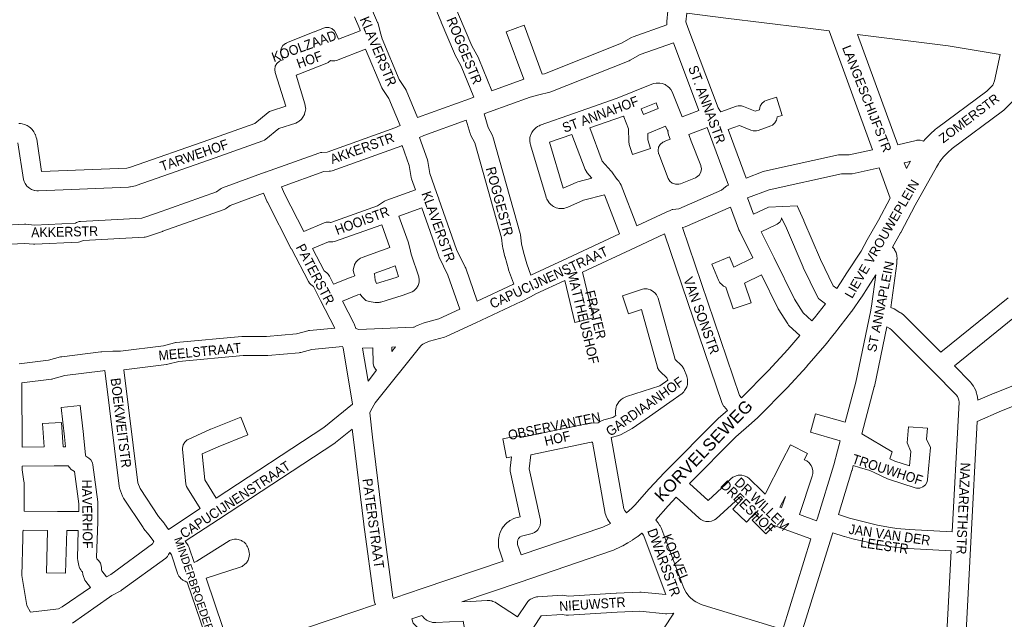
# Model space of a CAD drawing. Header units: metres. Extents: x 123817 to 142006, y 393105 to 406084.
# Tile 57 of 138: x 132954 to 133728, y 395817 to 396289. Entities that reach past the tile are written whole.
import ezdxf
from ezdxf.enums import TextEntityAlignment as Align

# ---------------------------------------------------------------- set-up
doc = ezdxf.new("R2010")
doc.units = ezdxf.units.M
doc.header["$MEASUREMENT"] = 0
doc.styles.add('Style-Arial', font='arial.ttf')

msp = doc.modelspace()

# ---------------------------------------------------------------- linework, layer by layer
at = {"color": 9, "linetype": 'Continuous', "lineweight": 0, "flags": 128}
for points in [[(133290.68, 396317.05), (133290.27, 396313.38), (133298.88, 396292.63), (133309.31, 396268.12), (133314.36, 396258.69), (133314.71, 396257.94), (133324.84, 396232.66), (133350.12, 396241.76), (133336.29, 396279.16), (133350.36, 396284.36), (133364.67, 396245.67), (133366.35, 396246.11), (133426.96, 396270.12), (133434.92, 396274.56), (133436.06, 396275.07), (133462.73, 396284.57), (133462.71, 396284.66), (133462.52, 396286.29), (133462.67, 396287.1), (133462.57, 396287.09), (133463.48, 396295.64)], [(133230.46, 396297.41), (133235.15, 396286.5), (133235.31, 396286.1), (133235.51, 396285.44), (133237.63, 396277.37), (133238.66, 396273.47), (133252.11, 396241.51), (133256.89, 396234.51), (133257.61, 396233.17), (133266.55, 396211.7), (133307.35, 396226.37), (133310.72, 396227.58), (133300.94, 396251.97), (133295.93, 396261.34), (133295.64, 396261.94), (133285.07, 396286.78), (133285.04, 396286.85), (133275.67, 396309.42)], [(132953.01, 396207.05), (132954.32, 396206.96), (132955.48, 396206.78), (132955.63, 396206.75), (132957.3, 396206.25), (132959.47, 396205.32), (132960.24, 396204.93), (132961.1, 396204.35), (132962.03, 396203.62), (132963.17, 396202.53), (132963.37, 396202.28), (132964.81, 396200.41), (132965.91, 396198.4), (132965.99, 396198.18), (132966.72, 396195.94), (132967.01, 396194.73), (132970.92, 396169.11), (133037.97, 396171.9), (133040.73, 396172.57), (133102.43, 396194.25), (133102.43, 396194.25), (133102.43, 396194.25), (133138.68, 396206.98), (133149.12, 396215.62), (133150.15, 396216.34), (133151.65, 396217), (133162.91, 396220.55), (133154.58, 396247.22), (133154.24, 396249.46), (133154.69, 396252.02), (133155.99, 396254.28), (133157.99, 396255.95), (133159.01, 396256.44), (133160.77, 396257.13), (133159.38, 396260.63), (133159.3, 396260.84), (133158.85, 396263.4), (133159.3, 396265.97), (133160.6, 396268.22), (133162.6, 396269.9), (133163.68, 396270.29), (133163.53, 396270.35), (133185.35, 396279.18), (133185.36, 396279.19), (133185.39, 396279.2), (133192.61, 396282.08), (133194.09, 396282.5), (133196.69, 396282.5), (133199.14, 396281.61), (133201.14, 396279.93), (133202.33, 396277.96), (133204.25, 396273.26), (133221.43, 396280), (133221.15, 396281.09), (133216.97, 396290.81)], [(133478.37, 396293.78), (133477.63, 396286.85), (133479.19, 396282.57), (133502.97, 396219.27), (133504.27, 396217.19), (133504.98, 396216.06), (133517.45, 396220.65), (133518.73, 396221), (133521.34, 396221), (133523.01, 396220.49), (133531.97, 396216.61), (133535.39, 396217.87), (133535.76, 396219.6), (133536.05, 396220.59), (133537.35, 396222.84), (133539.34, 396224.52), (133540.83, 396225.17), (133548.73, 396227.68), (133553.26, 396213.38), (133549.51, 396212.19), (133549.18, 396210.67), (133548.9, 396209.68), (133547.6, 396207.43), (133545.6, 396205.75), (133544.43, 396205.21), (133534.32, 396201.5), (133533.04, 396201.16), (133530.44, 396201.16), (133528.76, 396201.66), (133519.81, 396205.53), (133510.97, 396202.29), (133525.13, 396164.12), (133538.24, 396169.15), (133539.33, 396169.48), (133597.73, 396182.22), (133598.02, 396182.28), (133599.39, 396182.4), (133606.03, 396182.34), (133624.34, 396186.32)], [(133355.62, 396087.63), (133352.4, 396096.59), (133349.81, 396105.89), (133348.25, 396112.28), (133347.45, 396119.4), (133347.22, 396120.59), (133325.78, 396196.73), (133325.61, 396197.26), (133325.19, 396198.21), (133322.15, 396203.93), (133319.05, 396214.64), (133323.11, 396216.1), (133355.12, 396227.61), (133361.93, 396229.42), (133370.62, 396231.73), (133371.46, 396232.01), (133432.94, 396256.36), (133433.83, 396256.78), (133441.68, 396261.15), (133467.73, 396270.43), (133487.67, 396217.33), (133474.62, 396212.36), (133472.58, 396217.42), (133472.58, 396217.42), (133472.58, 396217.42), (133466.73, 396231.95), (133465.63, 396233.84), (133465, 396234.62), (133464.89, 396234.75), (133463.35, 396236.14), (133461.71, 396237.25), (133461.25, 396237.54), (133458.96, 396238.4), (133457.01, 396238.79), (133456.85, 396238.82), (133454.25, 396238.82), (133454.1, 396238.79), (133452.25, 396238.43), (133450.89, 396238.02), (133423.46, 396226.95), (133389.91, 396215.07), (133363.09, 396205.58), (133362.39, 396205.29), (133361.49, 396204.87), (133360.94, 396204.58), (133359.63, 396203.62), (133358.16, 396202.28), (133357.47, 396201.56), (133356.4, 396199.87), (133355.57, 396198.06), (133355.34, 396197.5), (133354.95, 396195.9), (133354.82, 396194.91), (133354.93, 396194.91), (133354.76, 396193.94), (133354.82, 396192.97), (133355.03, 396191.38), (133355.28, 396190.21), (133367.65, 396148.96), (133367.78, 396148.54), (133368.22, 396147.57), (133369.16, 396145.82), (133370.02, 396144.54), (133371.06, 396143.52), (133372.6, 396142.27), (133373.57, 396141.61), (133374.54, 396141.14), (133375.47, 396140.77), (133376.94, 396140.35), (133377.65, 396140.26), (133379.63, 396140.1), (133381.53, 396140.19), (133382.28, 396140.37), (133383.78, 396140.8), (133384.84, 396141.19), (133397.01, 396146.75), (133413.49, 396150.99), (133425.33, 396120.16), (133384.37, 396101.06), (133384.37, 396101.06), (133384.36, 396101.06), (133355.62, 396087.63)], [(132952.28, 396191.85), (132956.7, 396162.9), (132957.07, 396161.46), (132957.91, 396159.82), (132958.91, 396158.35), (132959.37, 396157.74), (132961.34, 396156.08), (132962.87, 396155.19), (132962.9, 396155.17), (132965.34, 396154.28), (132965.66, 396154.23), (132967.02, 396154.05), (132968.31, 396153.99), (133039.34, 396156.95), (133040.33, 396157.05), (133040.8, 396157.15), (133044.64, 396158.09), (133045.35, 396158.3), (133107.4, 396180.09), (133144.92, 396193.27), (133146.18, 396193.85), (133147.21, 396194.57), (133157.56, 396203.13), (133170.72, 396207.28), (133172.21, 396207.94), (133172.69, 396208.24), (133173.52, 396208.8), (133175.03, 396210.18), (133175.16, 396210.33), (133176.4, 396211.89), (133177.57, 396213.99), (133177.75, 396214.55), (133178.28, 396216.46), (133178.56, 396218.47), (133178.51, 396219.34), (133178.29, 396221.18), (133178, 396222.55), (133170.98, 396245.02), (133173.26, 396245.91), (133195.24, 396254.49), (133196.27, 396254.98), (133198.05, 396256.47), (133198.81, 396256.2), (133201.42, 396256.2), (133202.85, 396256.6), (133225.71, 396265.57), (133238.58, 396235), (133239.3, 396233.68), (133244.06, 396226.69), (133252.91, 396205.44), (133248.73, 396203.49), (133195.37, 396184.33), (133191.23, 396184.17), (133190.21, 396184.06), (133188.98, 396183.74), (133146.87, 396168.66), (133146.84, 396168.65), (133146.81, 396168.64), (133113.15, 396156.29), (133111.99, 396155.74), (133111.32, 396155.31), (133108.33, 396153.13), (133061.27, 396136.36), (133049.62, 396132.49), (133001.39, 396129.9), (133000.49, 396129.8), (132998.34, 396129.07), (132997.55, 396128.66), (132965.35, 396127.08), (132958.55, 396127.71), (132957.49, 396127.73), (132937.93, 396126.76)], [(133444.23, 396214.07), (133442.72, 396217.81), (133442.36, 396218.4), (133454.1, 396223.14), (133455.87, 396218.77), (133444.23, 396214.07)], [(133438.95, 396126.52), (133462.02, 396137.27), (133462.03, 396137.27), (133462.07, 396137.29), (133465.1, 396138.68), (133466.92, 396139.25), (133467.23, 396139.29), (133471.97, 396139.93), (133505.66, 396154.47), (133508.67, 396157.1), (133509.86, 396157.96), (133510.66, 396158.36), (133511.19, 396158.58), (133494.39, 396203.84), (133479.9, 396198.32), (133481.86, 396193.14), (133489.3, 396173.95), (133489.35, 396173.8), (133489.81, 396171.24), (133489.35, 396168.67), (133488.05, 396166.42), (133486.06, 396164.74), (133485.11, 396164.28), (133473.46, 396159.58), (133471.96, 396159.15), (133469.35, 396159.15), (133466.91, 396160.04), (133464.91, 396161.72), (133463.66, 396163.82), (133456.21, 396183.04), (133456.15, 396183.19), (133455.7, 396185.76), (133456.15, 396188.32), (133457.45, 396190.58), (133459.45, 396192.25), (133460.54, 396192.65), (133460.39, 396192.71), (133465.25, 396194.67), (133464.01, 396197.96), (133463.98, 396198.04), (133463.52, 396200.61), (133463.6, 396201.06), (133463.08, 396201.72), (133461.98, 396203.6), (133461.47, 396204.86), (133447.6, 396199.26), (133447.63, 396194.09), (133449.81, 396187.41), (133435.56, 396182.74), (133433, 396190.54), (133432.63, 396192.84), (133432.58, 396202.84), (133428.81, 396212.19), (133428.72, 396212.44), (133428.64, 396212.87), (133428.62, 396212.86), (133402.11, 396203.48), (133411.86, 396177.4), (133418.84, 396169.46), (133418.95, 396169.33), (133419.28, 396168.91), (133423.37, 396163.25), (133423.43, 396163.21), (133424.35, 396162.28), (133424.91, 396161.53), (133425.99, 396159.85), (133426.68, 396158.48), (133438.95, 396126.52)], [(133313.52, 396067.37), (133304.43, 396093.12), (133304.41, 396093.19), (133304.1, 396093.91), (133297.26, 396107.94), (133283.34, 396147.5), (133283.31, 396147.58), (133283.29, 396147.65), (133281.39, 396152.71), (133276.21, 396167.73), (133274.64, 396177.04), (133274.32, 396178.29), (133268.09, 396195.96), (133271.43, 396197.52), (133304.91, 396209.55), (133307.96, 396199.01), (133308.12, 396198.53), (133308.54, 396197.58), (133311.56, 396191.89), (133332.61, 396117.11), (133333.4, 396110.12), (133333.57, 396109.19), (133335.26, 396102.22), (133335.33, 396101.98), (133338.03, 396092.3), (133338.19, 396091.79), (133341.93, 396081.37), (133341.94, 396081.33), (133342.17, 396080.77), (133341.55, 396080.44), (133313.52, 396067.37)], [(133381.19, 396156.01), (133391.38, 396160.66), (133392.62, 396161.11), (133403.7, 396163.96), (133399.68, 396168.54), (133399.57, 396168.67), (133398.29, 396170.86), (133387.97, 396198.47), (133370.34, 396192.23), (133381.19, 396156.01)], [(133177.13, 396122.06), (133193.07, 396128.85), (133194.71, 396129.33), (133197.31, 396129.33), (133198.03, 396129.17), (133198.41, 396129.06), (133235.15, 396142.13), (133238.28, 396144.24), (133238.28, 396144.24), (133238.28, 396144.24), (133240.62, 396145.81), (133241.06, 396146.09), (133242.28, 396146.65), (133264.83, 396154.73), (133261.83, 396163.43), (133261.53, 396164.62), (133259.96, 396173.91), (133254.42, 396189.61), (133254.12, 396189.49), (133199.34, 396169.82), (133198.11, 396169.49), (133197.09, 396169.38), (133192.95, 396169.23), (133159.52, 396157.25), (133161.97, 396151.71), (133177.13, 396122.06)], [(133644.18, 396190.29), (133658.73, 396193.69), (133659.13, 396193.77), (133661.73, 396193.77), (133663.61, 396193.44), (133663.61, 396193.44), (133664.59, 396193.08)], [(133649.37, 396176.1), (133651.85, 396176.68), (133654.23, 396177.24)], [(133629.54, 396172.11), (133608.4, 396167.51), (133608.1, 396167.45), (133606.74, 396167.34), (133600.1, 396167.39), (133543.09, 396154.95), (133526.09, 396148.43), (133530.8, 396135.63), (133542.44, 396141.1), (133565.12, 396142.12), (133570.34, 396130.7), (133570.41, 396130.55), (133583.55, 396100.09), (133593.49, 396079.23), (133596.18, 396077.26)], [(132940.31, 396111.86), (132957.7, 396112.72), (132964.5, 396112.09), (132965.56, 396112.07), (132999.92, 396113.76), (133000.85, 396113.86), (133003, 396114.59), (133003.8, 396115.01), (133051.43, 396117.56), (133052.34, 396117.66), (133053.4, 396117.93), (133066.08, 396122.16), (133066.23, 396122.21), (133114.38, 396139.37), (133115.62, 396139.94), (133116.28, 396140.37), (133119.3, 396142.57), (133145.38, 396152.14), (133148.34, 396145.45), (133148.52, 396145.07), (133167.26, 396108.41), (133167.27, 396108.4), (133167.29, 396108.37), (133180.66, 396082.66), (133181.57, 396081.3), (133182.64, 396080.25), (133184.61, 396078.68), (133190.29, 396067.68), (133201.4, 396046.09), (133181.47, 396044.23), (133180.87, 396044.15), (133180.21, 396044), (133171.42, 396041.62), (133147.69, 396039.47), (133129.13, 396039.48), (133128.44, 396039.45), (133076.7, 396034.76), (133076.08, 396034.68), (133075.44, 396034.54), (133066.72, 396032.2), (133032.93, 396027.95), (133027.04, 396027.8), (133027.01, 396027.8), (133026.99, 396027.8), (133018.16, 396027.53), (133017.44, 396027.47), (132986.83, 396023.56), (132986.48, 396023.51), (132985.79, 396023.35), (132976.37, 396020.76), (132953.31, 396017.88)], [(133220.37, 396045.06), (133218.09, 396045.75), (133216.59, 396049.32), (133216.34, 396049.85), (133207.4, 396067.21), (133219.7, 396072.12), (133221.52, 396072.75), (133222.69, 396070.82), (133223.15, 396070.32), (133224.44, 396069.03), (133225.98, 396067.86), (133228.43, 396066.97), (133228.54, 396066.95), (133233.15, 396066.21), (133233.43, 396066.21), (133235.01, 396066.14), (133236.26, 396066.25), (133236.89, 396066.34), (133237.8, 396066.56), (133254.35, 396071.69), (133254.56, 396071.76), (133261.05, 396073.99), (133262.37, 396074.59), (133263.57, 396075.45), (133264.92, 396076.63), (133265.72, 396077.45), (133267.02, 396079.7), (133267.26, 396080.49), (133267.69, 396082.24), (133267.9, 396084.02), (133267.52, 396086.39), (133261.54, 396104.35), (133261, 396106.58), (133261, 396106.58), (133261, 396106.58), (133259.37, 396113.25), (133259.14, 396114.03), (133251.85, 396134.15), (133269.87, 396140.6), (133283.25, 396102.55), (133283.28, 396102.47), (133283.59, 396101.75), (133290.43, 396087.72), (133299.85, 396061.01), (133283.28, 396053.34), (133271.69, 396050.19), (133270.85, 396049.91), (133266.92, 396048.32), (133266.27, 396048.02), (133263.91, 396046.79), (133263.44, 396046.83), (133220.37, 396045.06)], [(133567.12, 396040.18), (133558.94, 396047.81), (133558.31, 396048.48), (133557.71, 396049.3), (133550.24, 396061.15), (133549.87, 396061.82), (133536.94, 396087.97), (133523.72, 396081.43), (133528.94, 396066.06), (133514.74, 396061.24), (133508.94, 396078.31), (133507.99, 396078.72), (133507.25, 396079.1), (133505.25, 396080.77), (133504.9, 396081.23), (133504.12, 396082.32), (133503.31, 396083.77), (133498, 396096.4), (133511.83, 396102.21), (133515.28, 396093.99), (133530.28, 396101.41), (133520.01, 396122.09), (133519.36, 396123.38), (133519.04, 396124.13), (133512.77, 396141.2), (133512.68, 396141.16), (133476.96, 396125.75), (133475.29, 396125.25), (133474.98, 396125.2), (133474.91, 396125.19), (133519.88, 395993.1), (133521.43, 395991.34)], [(133587.32, 396065.16), (133583.11, 396068.24), (133581.79, 396069.48), (133580.76, 396071.07), (133569.95, 396093.77), (133569.83, 396094.02), (133556.66, 396124.54), (133552.87, 396132.84), (133552.68, 396131.75), (133551.38, 396129.5), (133549.38, 396127.82), (133548.83, 396127.53), (133536.85, 396121.9), (133547.05, 396101.35), (133547.06, 396101.34), (133547.06, 396101.34), (133563.14, 396068.82), (133569.88, 396058.12), (133576.77, 396051.69)], [(133200.5, 396080.6), (133197.21, 396086.98), (133196.29, 396088.37), (133195.22, 396089.41), (133193.23, 396090.99), (133184.02, 396108.7), (133196.52, 396114.01), (133196.67, 396113.97), (133197.38, 396113.81), (133199.99, 396113.81), (133201.2, 396114.13), (133238.36, 396127.35), (133244.83, 396109.49), (133238.27, 396107.04), (133223.02, 396101.66), (133221.76, 396101.08), (133220.98, 396100.56), (133219.52, 396099.45), (133218.31, 396098.3), (133217.01, 396096.05), (133216.89, 396095.7), (133216.35, 396093.95), (133216.4, 396093.96), (133216.01, 396091.73), (133216.42, 396089.28), (133217.17, 396087.12), (133214.62, 396086.23), (133214.3, 396086.11), (133200.5, 396080.6)], [(133510.23, 395981.36), (133507.64, 395984.31), (133507.52, 395984.45), (133506.22, 395986.7), (133506.17, 395986.85), (133460.78, 396120.14), (133438, 396109.52), (133396.27, 396090.06), (133404.95, 396054.09), (133390.37, 396050.57), (133382.4, 396083.58), (133359.6, 396072.93), (133355.47, 396070.78), (133348.34, 396067.06), (133348.04, 396066.92), (133312.36, 396050.28), (133312.36, 396050.27), (133312.35, 396050.27), (133289.01, 396039.46), (133287.83, 396039.03), (133276.05, 396035.83), (133272.87, 396034.55), (133270.64, 396033.38), (133269.74, 396032.71), (133269.09, 396032.22), (133233.09, 395987.23), (133229.91, 395981.33), (133228.89, 395979.45), (133231.01, 395960.2), (133239.2, 395893.65), (133247.22, 395834.5), (133247.56, 395833.49)], [(133639.99, 396109.71), (133641.54, 396108.04), (133641.79, 396107.75), (133643.09, 396105.5), (133643.54, 396103.19), (133643.63, 396100.62), (133643.63, 396100.36), (133643.62, 396100.03), (133643.51, 396097.47), (133643.45, 396096.77), (133638.72, 396062.4), (133640.71, 396061.51), (133641.37, 396061.17), (133641.46, 396061.11), (133645.94, 396058.44), (133646.65, 396057.96), (133648.7, 396056.4), (133649.46, 396055.74), (133678.13, 396027.01), (133731.16, 396069.87)], [(133234.37, 396081.2), (133234.24, 396081.22), (133233.16, 396083.85), (133233.02, 396086.34), (133232.62, 396088.36), (133232.38, 396089.05), (133243.33, 396092.91), (133243.46, 396092.96), (133248.85, 396094.98), (133251.64, 396086.61), (133249.8, 396085.98), (133234.37, 396081.2)], [(133480.45, 395923.94), (133495.01, 395910.49), (133509.19, 395923.47), (133512.96, 395927.41), (133514.63, 395928.72), (133515.36, 395929.09), (133517.02, 395929.82), (133518.74, 395930.34), (133521.35, 395930.34), (133521.53, 395930.31), (133523.31, 395929.95), (133525.57, 395929.09), (133527.02, 395928.01), (133537.92, 395917.54), (133537.93, 395917.53), (133537.93, 395917.53), (133539.98, 395915.55), (133553.37, 395941.68), (133559.85, 395954.34), (133573.2, 395947.5), (133570.65, 395942.51), (133571.35, 395942.27), (133572.64, 395941.68), (133574.63, 395940), (133575.09, 395939.4), (133576.11, 395937.9), (133576.95, 395936.25), (133577.41, 395933.68), (133577.41, 395933.56), (133577.38, 395931.75), (133576.99, 395929.49), (133566.96, 395899.52), (133580.35, 395894.58), (133581, 395896.66), (133593.83, 395938.44), (133596.79, 395949.47), (133598.91, 395957.52), (133575.51, 395964.11), (133579.57, 395978.55), (133602.77, 395972.01), (133611.17, 396003.51), (133622.8, 396058.95), (133622.8, 396058.95), (133622.8, 396058.95), (133623.69, 396063.22), (133627.1, 396087.98)], [(133333.81, 395862.79), (133330.92, 395871.3), (133330.7, 395872.07), (133330.33, 395873.71), (133330.15, 395875.36), (133330.16, 395875.46), (133330.15, 395875.45), (133330.19, 395878.86), (133330.24, 395879.64), (133330.45, 395881.43), (133330.64, 395882.46), (133331.04, 395883.96), (133331.24, 395884.62), (133331.54, 395885.32), (133332.88, 395888.1), (133333.89, 395889.66), (133333.94, 395889.72), (133335.95, 395892.06), (133336.99, 395893.07), (133338.21, 395894.03), (133339.11, 395894.64), (133339.43, 395894.81), (133342.18, 395896.23), (133343.84, 395896.85), (133347.22, 395897.67), (133339.45, 395933.42), (133339.28, 395935.02), (133339.34, 395935.9), (133340.41, 395944.92), (133336.55, 395944.15), (133333.61, 395958.85), (133344.29, 395960.99), (133344.46, 395961.02), (133347.06, 395961.02), (133347.78, 395960.85), (133349.63, 395960.34), (133350.15, 395960.51), (133400.69, 395971.11), (133400.93, 395971.16), (133401.87, 395971.26), (133408.67, 395971.59), (133409.43, 395972.2), (133409.55, 395972.27), (133411.29, 395973.23), (133413, 395973.92), (133420.13, 395975.81), (133422.58, 395977.2), (133422.33, 395978.32), (133422.14, 395979.97), (133422.3, 395980.85), (133422.19, 395980.85), (133422.4, 395982.58), (133422.8, 395984.27), (133423.15, 395985.09), (133423.94, 395986.64), (133424.89, 395988.08), (133425.51, 395988.74), (133426.78, 395989.93), (133428.16, 395990.95), (133428.68, 395991.22), (133429.86, 395991.79), (133430.78, 395992.15), (133457.21, 396000.73), (133463.38, 396005.19), (133462.7, 396006.85), (133457.24, 396011.99), (133456.64, 396012.63), (133455.34, 396014.88), (133455.16, 396015.44), (133442.63, 396060.66), (133432.4, 396057.31), (133427.74, 396071.57), (133443.39, 396076.69), (133444.42, 396076.95), (133447.03, 396076.95), (133448.05, 396076.69), (133449.74, 396076.14), (133451.16, 396075.5), (133453.15, 396073.83), (133453.35, 396073.58), (133454.43, 396072.18), (133455.54, 396070.17), (133455.72, 396069.61), (133469.05, 396021.47), (133474.15, 396016.66), (133474.75, 396016.03), (133475.94, 396014.08), (133478.31, 396008.36), (133478.43, 396008.05), (133478.87, 396005.84), (133478.97, 396003.85), (133478.97, 396003.5), (133478.73, 396001.62), (133478.48, 396000.65), (133478.27, 395999.97), (133477.6, 395998.59), (133476.56, 395996.9), (133475.92, 395996.02), (133474.57, 395994.76), (133465.03, 395987.88), (133464.99, 395987.85), (133464.98, 395987.84), (133449.04, 395976.54), (133448.92, 395976.45), (133435.34, 395967.22), (133434.87, 395966.92), (133434.82, 395966.89), (133426.69, 395962.28), (133424.9, 395961.55), (133418.71, 395959.91), (133428.78, 395903.93), (133429.3, 395902.87), (133430.81, 395900.64)], [(133740.3, 396057.97), (133688.77, 396016.32), (133701.24, 396003.77), (133701.66, 396003.31), (133702.04, 396002.83), (133703.68, 396000.51), (133704.32, 395999.43), (133705.56, 395996.86), (133705.85, 395996.17), (133706, 395995.69), (133706.8, 395992.96), (133707.04, 395991.73), (133707.33, 395989.28), (133720.03, 395994.86), (133720.25, 395994.95), (133745.65, 396005.11)], [(133687.05, 395885.9), (133691.93, 395977.99), (133692.4, 395987.8), (133692.21, 395989.39), (133691.77, 395990.91), (133691.08, 395992.34), (133690.16, 395993.64), (133672.28, 396011.64), (133639.2, 396044.78), (133637.89, 396045.78), (133635.64, 396047.12), (133625.81, 396000.23), (133625.72, 395999.83), (133615.84, 395962.84), (133639.71, 395948.81), (133637.91, 395943.28), (133642.01, 395941.4), (133653.56, 395937.65), (133654.58, 395949.13), (133651.55, 395955.73), (133652.59, 395968.52), (133667.55, 395967.3), (133666.85, 395958.81), (133669.9, 395952.13), (133667.66, 395926.94), (133667.24, 395925.04), (133665.94, 395922.78), (133663.94, 395921.11), (133661.5, 395920.22), (133658.89, 395920.22), (133657.87, 395920.47), (133636.96, 395927.27), (133636.16, 395927.59), (133625.58, 395932.43), (133625.58, 395932.43), (133625.58, 395932.43), (133622.13, 395934.01), (133614.02, 395936.55), (133614.02, 395936.55), (133614.02, 395936.55), (133609.26, 395938.05), (133608.29, 395934.43), (133608.21, 395934.17), (133597.52, 395899.36), (133606.33, 395896.59), (133613.55, 395894.62), (133628.37, 395891.19), (133638.59, 395889.29), (133643.47, 395888.57), (133653.23, 395887.67), (133687.05, 395885.9)], [(133070.7, 395887.72), (133095.69, 395904.14), (133085.56, 395920.11), (133084.84, 395921.56), (133084.43, 395923.39), (133081.72, 395950.92), (133081.69, 395951.65), (133082.14, 395954.21), (133083.44, 395956.47), (133085.44, 395958.14), (133086.17, 395958.41), (133086.06, 395958.47), (133103.58, 395966.49), (133103.94, 395966.64), (133127.52, 395975.99), (133133.04, 395962.04), (133109.65, 395952.77), (133097.17, 395947.06), (133099.18, 395926.63), (133108.23, 395912.37), (133192.85, 395967.87), (133215.48, 395986.21), (133207.92, 396030.65), (133207.56, 396031.6), (133183.51, 396029.36), (133174.71, 396026.97), (133174.05, 396026.82), (133173.43, 396026.74), (133148.71, 396024.5), (133148.02, 396024.47), (133129.46, 396024.48), (133078.7, 396019.88), (133070.1, 396017.58), (133069.46, 396017.44), (133069.1, 396017.38), (133035.67, 396013.17), (133046.67, 395924.44), (133048.29, 395919.87), (133062.89, 395897.8), (133067.19, 395892.71), (133067.2, 395892.69), (133067.6, 395892.16), (133070.7, 395887.72)], [(133227.6, 396004.38), (133223.22, 396030.16), (133231.25, 396030.49), (133231.61, 396018.34), (133232.06, 396015.99), (133233.36, 396013.73), (133234.39, 396012.86), (133227.6, 396004.38)], [(133246.34, 396027.79), (133246.24, 396031.11), (133249.09, 396031.22), (133246.34, 396027.79)], [(133021.85, 395850.42), (133025.38, 395852.38), (133058.19, 395876.28), (133059.12, 395878.11), (133055.5, 395883.3), (133051.14, 395888.47), (133051.13, 395888.48), (133050.62, 395889.16), (133035.27, 395912.36), (133034.48, 395913.94), (133034.46, 395913.99), (133032.26, 395920.19), (133031.89, 395921.78), (133020.62, 396012.6), (133018.98, 396012.55), (132989.26, 396008.75), (132979.83, 396006.15), (132979.14, 396006), (132978.77, 396005.94), (132955.22, 396003), (132955.55, 395952.46), (132972.78, 395952.6), (132971.66, 395970.94), (132986.63, 395971.86), (132987.8, 395952.72), (132989.75, 395952.74), (132988.97, 395960.6), (132986.22, 395983.49), (133001.12, 395985.27), (133003.87, 395962.31), (133003.89, 395962.16), (133005.49, 395946.04), (133005.55, 395945.39), (133007.95, 395943.76), (133009.48, 395942.38), (133010.78, 395940.12), (133011.17, 395938.56), (133015.09, 395909.43), (133015.16, 395908.44), (133015.17, 395900.42), (133015.17, 395900.41), (133015.16, 395900.18), (133014.97, 395893.79), (133014.12, 395865.59), (133014.35, 395864.55), (133014.85, 395864.15), (133015.47, 395863.54), (133015.99, 395862.99), (133017.09, 395861.24), (133017.35, 395860.66), (133017.55, 395860.16), (133018, 395857.72), (133018.04, 395855.64), (133018.19, 395855.14), (133021.85, 395850.42)], [(133746.21, 395989.18), (133725.94, 395981.07), (133706.67, 395972.61), (133701.63, 395877.62), (133695.89, 395767.11), (133729.16, 395757.2)], [(133233.36, 395828.68), (133232.78, 395830.4), (133232.45, 395831.78), (133224.33, 395891.68), (133224.32, 395891.77), (133216.12, 395958.42), (133216.11, 395958.51), (133215.21, 395966.68), (133202, 395955.98), (133201.39, 395955.53), (133110.09, 395895.65), (133083.89, 395878.44), (133086.12, 395874.96), (133086.85, 395873.48), (133086.93, 395873.25), (133090.74, 395861.65), (133092.93, 395862.73), (133118.47, 395878.82), (133118.72, 395878.97), (133121.16, 395879.86), (133122.48, 395879.98), (133124.28, 395879.97), (133125.57, 395879.86), (133128.02, 395878.97), (133128.58, 395878.61), (133130.06, 395877.57), (133131.49, 395876.26), (133132.41, 395874.88), (133132.89, 395873.95), (133133.28, 395873.07), (133133.52, 395872.27), (133134.16, 395869.63), (133134.37, 395867.87), (133133.91, 395865.3), (133133.91, 395865.3), (133133.3, 395863.61), (133132, 395861.36), (133130.56, 395860.04), (133129.09, 395859), (133128.53, 395858.65), (133127.05, 395858), (133100.19, 395849.44), (133120.29, 395790.44)], [(133348.01, 395867.63), (133345.25, 395875.75), (133345.16, 395876.15), (133345.18, 395878.29), (133345.29, 395879.16), (133345.36, 395879.45), (133345.97, 395880.7), (133346.87, 395881.75), (133346.94, 395881.81), (133348.24, 395882.48), (133356.63, 395884.51), (133358.61, 395885.31), (133359.65, 395886.03), (133360.13, 395886.43), (133361.09, 395887.38), (133362.24, 395889.25), (133362.73, 395890.4), (133362.88, 395890.78), (133363.33, 395893.35), (133363.16, 395894.94), (133354.38, 395935.38), (133355.69, 395946.34), (133403.19, 395956.31), (133404.11, 395956.35), (133414.2, 395900.24), (133414.53, 395899), (133414.85, 395898.25), (133416.07, 395895.78), (133416.59, 395894.88), (133418.28, 395892.4)], [(133000.17, 395901.74), (132997.75, 395901.82), (132997.58, 395901.82), (132983.36, 395901.92), (132983.36, 395901.92), (132983.36, 395901.92), (132957.26, 395902.12), (132957.04, 395924.55), (132956.97, 395925.54), (132955.66, 395934.65), (132955.65, 395937.46), (132980.81, 395937.67), (132991.87, 395937.75), (132992.69, 395936.34), (132994.22, 395934.96), (132996.75, 395933.24), (133000.16, 395907.93), (133000.17, 395901.74)], [(133453.92, 395895.32), (133453.96, 395895.26), (133455.34, 395893.5), (133455.73, 395892.95), (133456.95, 395891.08), (133457.29, 395890.5), (133458.33, 395888.52), (133458.73, 395887.63), (133475.87, 395841.42), (133477.77, 395838.02), (133479.95, 395835.21), (133481.12, 395834.01), (133484.02, 395831.63), (133485.41, 395830.73), (133489.11, 395828.9), (133491.2, 395828.18), (133553.83, 395809.13), (133575.89, 395880.24), (133554.94, 395887.97), (133546.96, 395890.92), (133540.43, 395884.33), (133529.78, 395894.89), (133534.68, 395899.84), (133532.98, 395901.48), (133525.38, 395893.45), (133514.49, 395903.77), (133522.16, 395911.87), (133520.44, 395913.53), (133519.86, 395912.92), (133519.5, 395912.57), (133501.52, 395896.11), (133500.21, 395895.15), (133497.76, 395894.26), (133495.98, 395893.95), (133495.97, 395893.95), (133493.37, 395893.95), (133491.48, 395894.54), (133489.84, 395895.31), (133489.28, 395895.61), (133487.94, 395896.6), (133470, 395913.17)], [(133552.88, 395904.72), (133551.54, 395905.21), (133555.88, 395913.68), (133552.88, 395904.72)], [(132962.15, 395822.52), (132982.14, 395824.98), (132982.14, 395824.98), (132982.14, 395824.98), (132984.04, 395825.21), (132987.17, 395826.75), (133009.27, 395842.16), (133005.7, 395846.77), (133004.95, 395847.94), (133004.61, 395848.6), (133004.24, 395849.46), (133004.09, 395849.9), (133003.36, 395852.37), (133003.06, 395854.31), (133002.36, 395854.92), (133001.63, 395855.95), (133001, 395857.02), (133000.43, 395858.25), (133000.14, 395859.24), (132999.26, 395863.34), (132999.1, 395864.91), (132999.14, 395865.14), (132999.1, 395865.14), (132999.75, 395886.75), (132997.38, 395886.82), (132990.6, 395886.87), (132989.66, 395853.28), (132974.67, 395853.7), (132975.6, 395886.98), (132956.33, 395887.12), (132956.02, 395885.31), (132956.07, 395881.17), (132956.07, 395881.07), (132956.07, 395880.9), (132955.42, 395851.38), (132959.32, 395827.99), (132962.15, 395822.52)], [(133301.41, 395830.64), (133308.27, 395831.04), (133321.18, 395831.8), (133322.08, 395831.79), (133323.27, 395831.72), (133324.11, 395831.62), (133324.89, 395831.44), (133325.85, 395831.16), (133327.52, 395830.45), (133327.87, 395830.24), (133345.19, 395818.93), (133352.15, 395829.52), (133352.67, 395830.22), (133352.72, 395830.28), (133353.38, 395831.05), (133354.69, 395832.26), (133355.42, 395832.78), (133356.05, 395833.19), (133357.67, 395833.88), (133359.37, 395834.39), (133360.2, 395834.58), (133361.02, 395834.68), (133380.29, 395835.92), (133382.07, 395835.82), (133382.12, 395835.81), (133385.23, 395835.24), (133422.73, 395837.7), (133422.94, 395837.71), (133441.3, 395838.4), (133442.32, 395838.37), (133461.71, 395836.46), (133444.83, 395881.96), (133444.17, 395883.2), (133443.32, 395884.52), (133443.09, 395884.82)], [(133681.1, 395771.55), (133617.76, 395790.49), (133617.76, 395790.49), (133617.76, 395790.49), (133568.33, 395805.24), (133592.32, 395882.58), (133593.09, 395885.03), (133601.97, 395882.24), (133602.25, 395882.16), (133609.74, 395880.11), (133610.02, 395880.04), (133625.15, 395876.54), (133625.47, 395876.48), (133635.98, 395874.52), (133636.05, 395874.51), (133636.26, 395874.47), (133641.47, 395873.7), (133641.89, 395873.65), (133652, 395872.72), (133652.29, 395872.7), (133686.26, 395870.92), (133681.1, 395771.55)], [(133106.1, 395785.58), (133085.46, 395846.16), (133085.21, 395846.24), (133083.68, 395846.91), (133083.57, 395846.97), (133082.04, 395847.89), (133080.16, 395849.5), (133080.03, 395849.66), (133078.92, 395851.05), (133077.75, 395853.15), (133077.67, 395853.38), (133072.98, 395867.67), (133071.67, 395869.7), (133070.76, 395867.89), (133069.81, 395866.46), (133068.48, 395865.22), (133033.84, 395839.98), (133033.17, 395839.55), (133033.07, 395839.49), (133026.18, 395835.66), (133024.32, 395834.36), (132995.28, 395814.12)], [(133262.08, 395817.28), (133263.18, 395814.05), (133286.04, 395791.08), (133305.37, 395800.09), (133302.53, 395815.68), (133281, 395814.41), (133279.87, 395814.43), (133278.37, 395814.57), (133277.76, 395814.65), (133275.84, 395815.27), (133274.04, 395816.12), (133273.52, 395816.4), (133271.66, 395817.91), (133270.34, 395819.4), (133270.2, 395819.56), (133269.97, 395819.95)], [(133429.63, 395763.42), (133357.74, 395810.71), (133363.73, 395819.82), (133380.33, 395820.89), (133383.45, 395820.32), (133383.49, 395820.31), (133385.29, 395820.22), (133423.6, 395822.72), (133441.36, 395823.39), (133461.43, 395821.41), (133462.6, 395821.39), (133466.94, 395821.65), (133467.58, 395821.71), (133468.11, 395821.79), (133429.63, 395763.42)]]:
    msp.add_lwpolyline(points, dxfattribs=at)
at = {"color": 40, "linetype": 'Continuous', "lineweight": 0, "flags": 128}
for points in [[(133478.37, 396293.78), (133508.99, 396289.95), (133569.27, 396282.39), (133590.15, 396279.77), (133624.34, 396186.32)], [(133644.18, 396190.29), (133612.48, 396276.97), (133683.97, 396267.99), (133724.78, 396261.2), (133720.2, 396240.63), (133719.54, 396238.57), (133718.93, 396237.12), (133718.73, 396236.76), (133714.17, 396232.38), (133674.65, 396203.06), (133673.88, 396202.43), (133669.76, 396198.68), (133669.16, 396198.1), (133665.37, 396194.02), (133665.03, 396193.63), (133664.82, 396193.38), (133664.59, 396193.08)], [(133639.99, 396109.71), (133646.46, 396121.07), (133646.61, 396121.34), (133657.96, 396142.76), (133674.62, 396172.76), (133676.3, 396175.33), (133676.3, 396175.33), (133676.3, 396175.33), (133677.38, 396176.99), (133680.29, 396180.7), (133683.52, 396184.16), (133686.96, 396187.29), (133726.6, 396216.69), (133727.56, 396217.51), (133733.75, 396223.45), (133734.49, 396224.24), (133735.68, 396226), (133736.7, 396227.95)], [(133654.23, 396177.24), (133651.05, 396171.51), (133649.37, 396176.1)], [(133629.54, 396172.11), (133638.25, 396148.28), (133629.01, 396130.85), (133620.27, 396115.52), (133620.25, 396115.47), (133620.22, 396115.42), (133615.36, 396106.68), (133604.26, 396089.46), (133599.23, 396081.68), (133596.18, 396077.26)], [(133627.1, 396087.98), (133621.06, 396078.62), (133621.06, 396078.62), (133621.06, 396078.62), (133615.96, 396070.7), (133615.78, 396070.44), (133608.22, 396059.5), (133607.93, 396059.12), (133607.9, 396059.06), (133594.44, 396041.72), (133594.28, 396041.52), (133587.08, 396032.71), (133587, 396032.61), (133586.92, 396032.51), (133572.82, 396016.14), (133572.59, 396015.89), (133557.17, 395999.17), (133556.95, 395998.94), (133534.6, 395976.2), (133534.08, 395975.71), (133529.08, 395971.31), (133529.08, 395971.31), (133529.08, 395971.31), (133516.77, 395960.47), (133480.45, 395923.94)], [(133587.32, 396065.16), (133578.72, 396054.08), (133576.77, 396051.69)], [(133567.12, 396040.18), (133557.78, 396029.32), (133542.58, 396012.85), (133521.43, 395991.34)], [(133510.23, 395981.36), (133503.31, 395975.26), (133502.82, 395974.81), (133460.72, 395932.46), (133460.58, 395932.31), (133460.55, 395932.28), (133448.93, 395920), (133448.66, 395919.7), (133437.36, 395906.77), (133434.98, 395904.35), (133430.81, 395900.64)], [(133453.92, 395895.32), (133463.59, 395906.4), (133470, 395913.17)], [(133418.28, 395892.4), (133412.16, 395889.6), (133348.01, 395867.63)], [(133443.09, 395884.82), (133442.96, 395884.72), (133439.8, 395882.27), (133439.39, 395881.97), (133436.11, 395879.69), (133435.72, 395879.43), (133435.67, 395879.4), (133431.92, 395877.06), (133431.64, 395876.9), (133431.47, 395876.8), (133427.97, 395874.87), (133427.3, 395874.53), (133420.02, 395871.21), (133419.11, 395870.84), (133347.37, 395846.27), (133347.36, 395846.27), (133347.35, 395846.27), (133301.41, 395830.64)], [(133333.81, 395862.79), (133270.16, 395841.13), (133248.57, 395833.82), (133247.56, 395833.49)], [(133120.29, 395790.44), (133121.78, 395790.95), (133121.78, 395790.95), (133121.78, 395790.95), (133216.52, 395822.99), (133233.36, 395828.68)], [(133269.97, 395819.95), (133262.08, 395817.28)]]:
    msp.add_lwpolyline(points, dxfattribs=at)

# ---------------------------------------------------------------- texts
at = {"color": 8, "style": 'Style-Arial', "width": 0.909091}
for s, rotation, p in [('KLAVERSTR', 292.69519, (133235.68, 396263.76)), ('ROGGESTR', 292.4026, (133303.37, 396264.31)), ('KOOLZAAD', 19.82975, (133177.26, 396267.82)), ('HOF', 19.82975, (133181.53, 396257.18)), ('ST. ANNASTR', 290.4628, (133494.16, 396221.93)), ('ST ANNAHOF', 20.44028, (133410.36, 396214.25)), ('AKKERSTR', 19.82975, (133222.89, 396187.49)), ('TARWEHOF', 19.04302, (133090.85, 396182.08)), ('ROGGESTR', 285.0174, (133331.09, 396145.71)), ('KLAVERSTR', 289.75741, (133282.98, 396125.88)), ('HOOISTR', 20.3414, (133222.94, 396130.59)), ('AKKERSTR', 1.21062, (132988.97, 396121.84)), ('PATERSTR', 297.7567, (133186.12, 396088.45)), ('CAPUCIJNENSTRAAT', 24.86801, (133369.73, 396085.91)), ('MATTHEUSHOF', 283.67289, (133396.85, 396054.24)), ('VAN SONSTR', 289.7432, (133489.87, 396055.94)), ('FRATER', 283.67289, (133406.58, 396056.58)), ('MEELSTRAAT', 5.55113, (133095.29, 396027.58)), ('GARDIAANHOF', 35.34831, (133445.17, 395984.4)), ('BOEKWEITSTR', 277.07059, (133033.28, 395971.5)), ('OBSERVANTEN', 11.47235, (133374.07, 395969.03)), ('HOF', 13.12296, (133376.5, 395959.32)), ('TROUWHOF', 342.27799, (133636.2, 395934.73)), ('CAPUCIJNENSTRAAT', 33.2213, (133123.04, 395911.16)), ('NAZARETHSTR', 267.30213, (133695.77, 395904.17)), ('DR WILLEM', 315.82155, (133537.39, 395907.64)), ('HAVERHOF', 270.76507, (133006.85, 395899.76)), ('PATERSTRAAT', 277.71001, (133231.79, 395892.51)), ('DREESHOF', 315.82155, (133526.33, 395905.37)), ('JAN VAN DER', 351.7727, (133637.82, 395883.5)), ('DWARSSTR', 290.17369, (133460.3, 395861.82)), ('KORVEL', 291.86537, (133469.62, 395865.17)), ('LEESTR', 351.7727, (133633.78, 395874.93)), ('NIEUWSTR', 3.74379, (133404.01, 395828.96))]:
    msp.add_text(s, height=7.7, rotation=rotation, dxfattribs=at).set_placement(p, align=Align.MIDDLE_CENTER)
at = {"style": 'Style-Arial'}
for s, height, rotation, p in [('LANGESCHIJFSTR', 7.2, 291.462, (133620, 396226.5)), ('ZOMERSTR', 7.2, 37.14464, (133700.29, 396211.07)), ('LIEVE VROUWEPLEIN', 7.2, 59.82684, (133631.73, 396116.27)), ('ST ANNAPLEIN', 7.2, 78.66336, (133630.68, 396063.04)), ('KORVELSEWEG', 9.6, 46.20423, (133491.48, 395949.65))]:
    msp.add_text(s, height=height, rotation=rotation, dxfattribs=at).set_placement(p, align=Align.MIDDLE_CENTER)
at = {"color": 8, "style": 'Style-Arial'}
msp.add_text('MINDERBROEDERSPAD', height=6.3, rotation=289.08, dxfattribs=at).set_placement((133094.65, 395833.15), align=Align.MIDDLE_CENTER)

doc.saveas('drawing.dxf')
